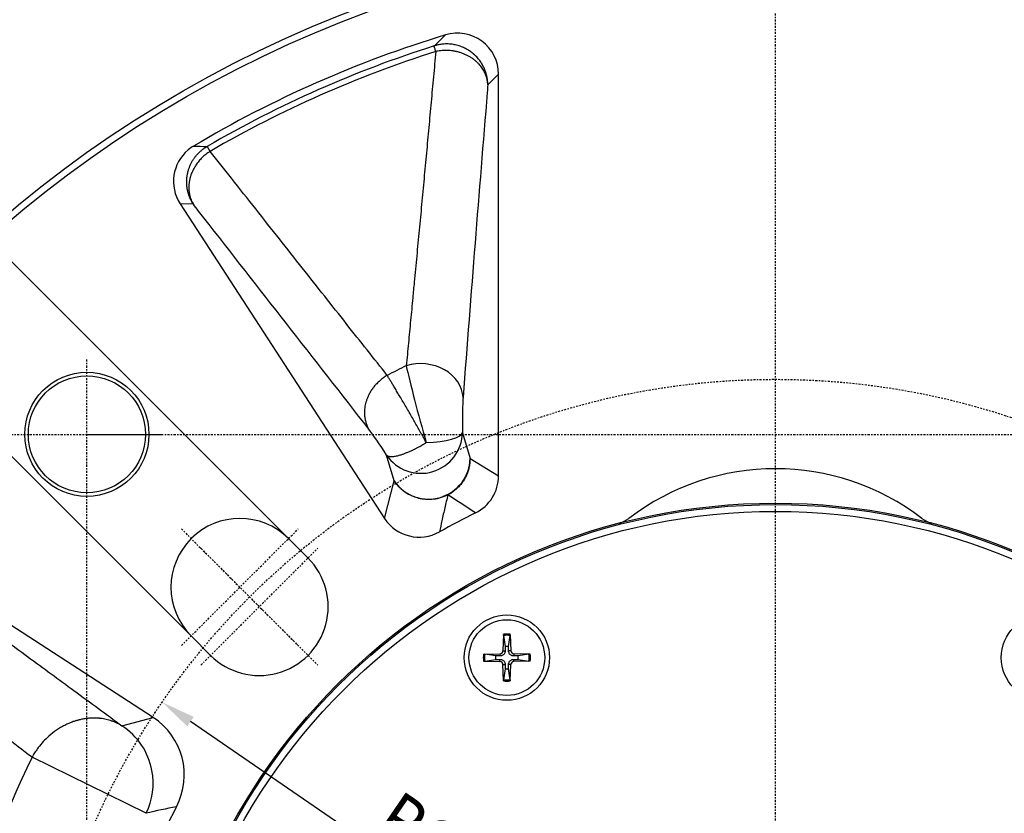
# Model space of a CAD drawing. Header units: millimetres. Extents: x 0 to 4378, y 0 to 2376.
# Tile 196 of 256: x 3945 to 4016, y 144 to 202. Entities that reach past the tile are written whole.
import ezdxf

# ---------------------------------------------------------------- set-up
doc = ezdxf.new("R2010")
doc.units = ezdxf.units.MM
doc.header["$LTSCALE"] = 0.2
doc.linetypes.add('CENTER2', pattern=[1.125, 0.75, -0.125, 0.125, -0.125])
doc.layers.add('02_Center Line', color=1, linetype='CENTER2')
doc.styles.add('Rainbow-4.0 Style', font='malgunsl.ttf')
doc.dimstyles.new('Rainbow-4.0 Style', dxfattribs={"dimtxt": 3.5, "dimasz": 2.5, "dimexe": 1, "dimexo": 1, "dimgap": 1, "dimtad": 1, "dimdsep": 46, "dimtxsty": 'Rainbow-4.0 Style', "dimcen": 0, "dimclrd": 251, "dimclre": 251, "dimclrt": 7, "dimazin": 3, "dimtp": 0.1, "dimtm": 0.1, "dimtfac": 0.61, "dimtmove": 0, "dimatfit": 3, "dimfxl": 1, "dimlwd": -1, "dimlwe": -1, "dimarcsym": 1})
doc.dimstyles.new('Rainbow-4.0 Style$3', dxfattribs={"dimtxt": 3.5, "dimasz": 2.5, "dimexe": 1, "dimexo": 1, "dimgap": 1, "dimtad": 1, "dimtoh": 1, "dimdsep": 46, "dimtxsty": 'Rainbow-4.0 Style', "dimcen": 0, "dimclrd": 251, "dimclre": 251, "dimclrt": 7, "dimazin": 3, "dimtp": 0.1, "dimtm": 0.1, "dimtfac": 0.61, "dimtmove": 0, "dimatfit": 3, "dimfxl": 1, "dimlwd": -1, "dimlwe": -1, "dimarcsym": 1})

# ---------------------------------------------------------------- blocks, each defined once
blk = doc.blocks.new('*D119')
at = {"color": 251, "linetype": 'ByBlock', "transparency": 16777216}
for p, q in [((3964.312, 164.339), (3933.209, 195.442)), ((3932.148, 192.967), (3928.612, 189.432)), ((3957.241, 157.268), (3926.138, 188.371)), ((3926.845, 187.664), (3898.585, 159.404))]:
    blk.add_line(p, q, dxfattribs=at)
at = {"color": 251, "transparency": 16777216}
for points in [[(3931.853, 193.262), (3932.443, 192.673), (3933.916, 194.735)], [(3928.318, 189.726), (3928.907, 189.137), (3926.845, 187.664)]]:
    blk.add_solid(points, dxfattribs=at)
at = {"layer": 'Defpoints', "color": 0, "transparency": 16777216}
for p in [(3926.845, 187.664), (3965.019, 163.631), (3957.948, 156.56)]:
    blk.add_point(p, dxfattribs=at)
at = {"color": 7, "transparency": 16777216, "insert": (3908.991, 175.49), "char_height": 3.5, "attachment_point": 5, "rotation": 45.00007, "style": 'Rainbow-4.0 Style'}
blk.add_mtext('10 FG8 {}{\\H0.71x;\\C3;\\S+0.03^ +0.008;}{{}} DP8', dxfattribs=at)
blk = doc.blocks.new('A$C90b1690e')
for p, q in [((45.698, -22.465), (53.984, -26.538)), ((47.45, -28.822), (45.187, -29.428)), ((45.187, -29.428), (64.915, -42.24)), ((50.65, -31.173), (50.65, -31.172)), ((19.249, -32.081), (19.216, -33.272)), ((19.252, -32.172), (19.37, -32.965)), ((19.63, -32.965), (19.748, -32.172)), ((19.751, -32.081), (19.784, -33.272)), ((17.806, -33.524), (18.997, -33.491)), ((18.69, -33.645), (17.897, -33.527)), ((18.997, -33.491), (19.002, -33.651)), ((19.216, -33.272), (19.376, -33.277)), ((19.784, -33.272), (19.624, -33.277)), ((20.003, -33.491), (19.998, -33.651)), ((21.194, -33.524), (20.003, -33.491)), ((21.103, -33.527), (20.31, -33.645)), ((17.806, -34.026), (18.997, -34.059)), ((17.897, -34.023), (18.69, -33.905)), ((18.997, -34.059), (19.002, -33.899)), ((19.216, -34.278), (19.376, -34.273)), ((19.249, -35.469), (19.216, -34.278)), ((19.784, -34.278), (19.624, -34.273)), ((19.751, -35.469), (19.784, -34.278)), ((20.003, -34.059), (19.998, -33.899)), ((21.194, -34.026), (20.003, -34.059)), ((20.31, -33.905), (21.103, -34.023)), ((41.012, -33.941), (42.426, -35.355)), ((19.37, -34.585), (19.252, -35.378)), ((19.748, -35.378), (19.63, -34.585)), ((35.355, -42.426), (33.941, -41.012)), ((28.38, -43.893), (27.687, -46.625)), ((43.228, -66.758), (28.38, -43.893)), ((20.105, -46.981), (20.105, -76.172)), ((22.174, -48.252), (20.105, -46.981)), ((27.682, -46.617), (28.236, -48.488)), ((22.728, -50.12), (22.174, -48.249)), ((27.306, -52.816), (27.306, -52.816)), ((42.272, -66.718), (43.228, -66.758)), ((41.043, -70.561), (41.254, -70.925)), ((20.105, -76.172), (20.885, -75.386))]:
    blk.add_line(p, q)
for centre, radius in [((0, 0), 86.413), ((0, 0), 85.93), ((0, 0), 45), ((0, 0), 44.9), ((0, 0), 44.4), ((-19.5, -33.775), 3.1), ((19.5, -33.775), 3.1), ((19.5, -33.775), 2.75), ((50, -50), 4.507), ((50, -50), 4.25)]:
    blk.add_circle(centre, radius)
for centre, radius, start, end in [((0, 0), 60.154, 333.82129, 26.17871), ((0, 0), 49.18, 332.18922, 27.81079), ((47.897, -25.262), 4.97, 152.22055, 236.96715), ((0, 0), 57.8, 328.52577, 328.52595), ((0, 0), 59.221, 328.40968, 328.40986), ((19.5, -33.775), 1.713, 81.58153, 98.41847), ((19.5, -33.775), 1.622, 81.19212, 98.80788), ((37.477, -37.477), 5, 45, 225), ((19.5, -33.775), 1.713, 171.58153, 188.41847), ((19.5, -33.775), 1.622, 171.19212, 188.80788), ((18.991, -33.266), 0.225, 271.61203, 358.38797), ((19.5, -33.775), 0.82, 80.88542, 99.11458), ((20.009, -33.266), 0.225, 181.61203, 268.38797), ((19.5, -33.775), 1.622, 351.19212, 8.80788), ((19.5, -33.775), 1.713, 351.58153, 8.41847), ((19.5, -33.775), 0.82, 170.88542, 189.11458), ((18.991, -34.284), 0.225, 1.61203, 88.38797), ((20.009, -34.284), 0.225, 91.61203, 178.38797), ((19.5, -33.775), 0.82, 350.88542, 9.11458), ((19.5, -33.775), 0.82, 260.88542, 279.11458), ((19.5, -33.775), 1.713, 261.58153, 278.41847), ((19.5, -33.775), 1.622, 261.19212, 278.80788), ((38.891, -38.891), 5, 225, 45), ((-11.859, -45.479), 2, 52.54238, 75.3847), ((11.859, -45.479), 2, 104.6153, 127.45762), ((0, 0), 49.355, 296.18484, 299.60439), ((0, 0), 49.5, 299.46016, 299.46641), ((0, -30), 17.5, 232.54238, 307.45762), ((0, 0), 49.5, 296.28263, 296.28353), ((0, 0), 57.8, 297.25293, 297.25294), ((0, 0), 59.221, 300.47161, 300.47707), ((0, 0), 59.221, 297.32593, 297.32595), ((0, 0), 61.167, 295.99058, 297.44049), ((40.726, -68.38), 2.982, 310.04461, 32.93307), ((0, 0), 81.63, 287.58403, 300.18497), ((40.724, -68.374), 2.987, 300.77616, 309.99865), ((0, 0), 82.57, 286.86148, 300.77818), ((0, 0), 82.05, 287.58405, 300.18497), ((23.087, -76.166), 2.982, 180.09842, 286.83016)]:
    blk.add_arc(centre, radius, start, end)
for centre, major_axis, ratio, start_param, end_param in [((50.155, -24.656), (1.287, -4.801), 0.998898, 3.994175, 4.636732), ((50.155, -24.656), (1.287, -4.801), 0.998898, 4.636732, 5.444836), ((25.863, -45.537), (-0.739, -2.917), 0.997463, 2.396084, 3.904686), ((23.109, -46.986), (-2.561, 1.573), 0.998114, 5.720823, 6.833284), ((25.169, -48.249), (-2.876, -0.852), 0.983398, 3.43538, 5.990615), ((25.723, -50.12), (2.876, 0.852), 0.983398, 0.292549, 2.849022), ((28.617, -48.887), (-1.102, 1.698), 0.052336, 1.29991, 2.596299), ((25.723, -50.12), (-3, -0.039), 0.243594, 4.832803, 6.229198), ((25.676, -52.666), (-2.991, 0.227), 0.82207, 0.092046, 2.019093)]:
    blk.add_ellipse(centre, major_axis=major_axis, ratio=ratio, start_param=start_param, end_param=end_param)
for points in [[(43.5, -22.945), (44.231, -22.803), (44.963, -22.643), (45.698, -22.465)], [(21.779, -44.29), (22.434, -44.722), (23.102, -45.156), (23.786, -45.597)], [(30.179, -51.23), (30.181, -51.229), (30.182, -51.228), (30.184, -51.227)], [(41.273, -70.916), (41.271, -70.916), (41.265, -70.919), (41.254, -70.925)], [(42.252, -70.94), (41.925, -70.934), (41.599, -70.926), (41.273, -70.916)], [(24.762, -78.226), (24.494, -78.492), (24.223, -78.757), (23.95, -79.02)], [(24.788, -78.217), (24.775, -78.221), (24.764, -78.225), (24.762, -78.226)]]:
    blk.add_open_spline(points, degree=3)
for points, knots in [([(47.45, -28.822), (47.52, -28.864), (47.59, -28.904), (47.66, -28.941), (47.731, -28.978), (47.801, -29.012), (47.871, -29.044), (47.942, -29.076), (48.013, -29.105), (48.082, -29.132), (48.153, -29.159), (48.223, -29.183), (48.292, -29.205), (48.363, -29.227), (48.432, -29.247), (48.5, -29.265), (48.57, -29.282), (48.637, -29.298), (48.703, -29.311), (48.771, -29.324), (48.837, -29.335), (48.901, -29.345), (48.919, -29.347), (48.937, -29.35), (48.955, -29.352), (48.97, -29.354), (48.984, -29.356), (48.996, -29.357), (49.003, -29.358), (49.01, -29.359), (49.017, -29.36), (49.022, -29.36), (49.028, -29.361), (49.034, -29.362), (49.046, -29.363), (49.059, -29.364), (49.074, -29.366), (49.087, -29.367), (49.101, -29.368), (49.118, -29.37), (49.122, -29.37), (49.126, -29.371), (49.131, -29.371), (49.229, -29.379), (49.326, -29.384), (49.422, -29.385), (49.521, -29.386), (49.62, -29.384), (49.717, -29.379), (49.815, -29.373), (49.912, -29.364), (50.008, -29.353), (50.106, -29.341), (50.202, -29.326), (50.297, -29.308), (50.385, -29.292), (50.472, -29.273), (50.557, -29.252), (50.585, -29.245), (50.611, -29.238), (50.637, -29.231), (50.665, -29.224), (50.693, -29.216), (50.72, -29.208), (50.746, -29.201), (50.771, -29.193), (50.798, -29.185), (50.824, -29.178), (50.85, -29.169), (50.877, -29.161), (50.904, -29.152), (50.931, -29.143), (50.959, -29.133), (50.968, -29.13), (50.976, -29.127), (50.985, -29.124), (51.092, -29.087), (51.197, -29.046), (51.3, -29.002), (51.406, -28.956), (51.509, -28.908), (51.61, -28.856), (51.714, -28.803), (51.815, -28.747), (51.914, -28.688), (52.015, -28.628), (52.114, -28.565), (52.21, -28.499), (52.403, -28.368), (52.586, -28.225), (52.758, -28.072), (53.043, -27.819), (53.3, -27.539), (53.529, -27.237), (53.603, -27.139), (53.674, -27.039), (53.743, -26.936), (53.81, -26.835), (53.874, -26.731), (53.935, -26.625), (53.951, -26.596), (53.967, -26.567), (53.984, -26.538)], [0, 0, 0, 0, 0.0279219, 0.0279219, 0.0279219, 0.0564103, 0.0564103, 0.0564103, 0.0854965, 0.0854965, 0.0854965, 0.1152135, 0.1152135, 0.1152135, 0.145937, 0.145937, 0.145937, 0.177269, 0.177269, 0.177269, 0.2095148, 0.2095148, 0.2095148, 0.21875, 0.21875, 0.21875, 0.2265625, 0.2265625, 0.2265625, 0.2307265, 0.2307265, 0.2307265, 0.2343165, 0.2343165, 0.2343165, 0.2416894, 0.2416894, 0.2416894, 0.2482666, 0.2482666, 0.2482666, 0.25, 0.25, 0.25, 0.2865688, 0.2865688, 0.2865688, 0.3243016, 0.3243016, 0.3243016, 0.3623605, 0.3623605, 0.3623605, 0.4013546, 0.4013546, 0.4013546, 0.4375, 0.4375, 0.4375, 0.4493204, 0.4493204, 0.4493204, 0.4619903, 0.4619903, 0.4619903, 0.4739426, 0.4739426, 0.4739426, 0.4856145, 0.4856145, 0.4856145, 0.4967215, 0.4967215, 0.4967215, 0.5, 0.5, 0.5, 0.5404071, 0.5404071, 0.5404071, 0.5816855, 0.5816855, 0.5816855, 0.623876, 0.623876, 0.623876, 0.6670063, 0.6670063, 0.6670063, 0.7532128, 0.7532128, 0.7532128, 0.8959008, 0.8959008, 0.8959008, 0.9421389, 0.9421389, 0.9421389, 0.9876515, 0.9876515, 0.9876515, 0.9999998, 0.9999998, 0.9999998, 0.9999998]), ([(53.984, -26.538), (55.296, -27.529), (56.668, -28.563), (58.819, -30.18), (59.551, -30.73), (60.671, -31.572), (61.238, -31.996), (61.908, -32.499), (62.197, -32.716), (62.391, -32.861), (62.502, -32.945), (65.232, -34.991), (68.096, -37.131), (71.176, -39.429)], [0, 0, 0, 0, 0.25, 0.25, 0.375, 0.375, 0.4375, 0.46875, 0.484375, 0.484375, 0.5, 0.5, 0.9999986, 0.9999986, 0.9999986, 0.9999986]), ([(64.739, -41.527), (63.533, -40.64), (62.356, -39.776), (61.209, -38.933), (60.025, -38.062), (58.872, -37.215), (57.751, -36.391), (56.566, -35.52), (55.416, -34.675), (54.302, -33.856), (53.144, -33.005), (52.024, -32.183), (50.943, -31.388), (49.73, -30.497), (48.566, -29.642), (47.45, -28.822)], [0, 0, 0, 0, 0.1807603, 0.1807603, 0.1807603, 0.3674743, 0.3674743, 0.3674743, 0.5648439, 0.5648439, 0.5648439, 0.7699887, 0.7699887, 0.7699887, 1, 1, 1, 1]), ([(19.252, -32.172), (19.251, -32.167), (19.25, -32.16), (19.249, -32.144), (19.249, -32.132), (19.249, -32.109), (19.249, -32.094), (19.249, -32.081)], [0.03461835, 0.03461835, 0.03461835, 0.03461835, 0.03765262, 0.03765262, 0.04141077, 0.04141077, 0.04522071, 0.04522071, 0.04522071, 0.04522071]), ([(19.751, -32.081), (19.751, -32.094), (19.751, -32.109), (19.751, -32.132), (19.751, -32.144), (19.75, -32.16), (19.749, -32.167), (19.748, -32.172)], [0.01516537, 0.01516537, 0.01516537, 0.01516537, 0.01897531, 0.01897531, 0.02273345, 0.02273345, 0.02576772, 0.02576772, 0.02576772, 0.02576772]), ([(17.806, -33.524), (17.819, -33.524), (17.834, -33.524), (17.857, -33.524), (17.869, -33.524), (17.885, -33.525), (17.892, -33.526), (17.897, -33.527)], [0.01516537, 0.01516537, 0.01516537, 0.01516537, 0.01897531, 0.01897531, 0.02273345, 0.02273345, 0.02576772, 0.02576772, 0.02576772, 0.02576772]), ([(19.376, -33.277), (19.376, -33.317), (19.37, -33.357), (19.351, -33.419), (19.34, -33.447), (19.309, -33.499), (19.29, -33.524), (19.249, -33.565), (19.224, -33.584), (19.172, -33.615), (19.144, -33.626), (19.082, -33.645), (19.042, -33.651), (19.002, -33.651)], [0.17143637, 0.17143637, 0.17143637, 0.17143637, 0.18383716, 0.18383716, 0.19255902, 0.19255902, 0.20128088, 0.20128088, 0.21000275, 0.21000275, 0.21872461, 0.21872461, 0.2311254, 0.2311254, 0.2311254, 0.2311254]), ([(19.998, -33.651), (19.958, -33.651), (19.918, -33.645), (19.856, -33.626), (19.828, -33.615), (19.776, -33.584), (19.751, -33.565), (19.71, -33.524), (19.691, -33.499), (19.66, -33.447), (19.649, -33.419), (19.63, -33.357), (19.624, -33.317), (19.624, -33.277)], [0.17143637, 0.17143637, 0.17143637, 0.17143637, 0.18383716, 0.18383716, 0.19255902, 0.19255902, 0.20128088, 0.20128088, 0.21000275, 0.21000275, 0.21872461, 0.21872461, 0.2311254, 0.2311254, 0.2311254, 0.2311254]), ([(21.103, -33.527), (21.108, -33.526), (21.115, -33.525), (21.131, -33.524), (21.143, -33.524), (21.166, -33.524), (21.181, -33.524), (21.194, -33.524)], [0.03461835, 0.03461835, 0.03461835, 0.03461835, 0.03765262, 0.03765262, 0.04141077, 0.04141077, 0.04522071, 0.04522071, 0.04522071, 0.04522071]), ([(17.897, -34.023), (17.892, -34.024), (17.885, -34.025), (17.869, -34.026), (17.857, -34.026), (17.834, -34.026), (17.819, -34.026), (17.806, -34.026)], [0.03461835, 0.03461835, 0.03461835, 0.03461835, 0.03765262, 0.03765262, 0.04141077, 0.04141077, 0.04522071, 0.04522071, 0.04522071, 0.04522071]), ([(19.002, -33.899), (19.042, -33.899), (19.082, -33.905), (19.144, -33.924), (19.172, -33.935), (19.224, -33.966), (19.249, -33.985), (19.29, -34.026), (19.309, -34.051), (19.34, -34.103), (19.351, -34.131), (19.37, -34.193), (19.376, -34.233), (19.376, -34.273)], [0.17143637, 0.17143637, 0.17143637, 0.17143637, 0.18383716, 0.18383716, 0.19255902, 0.19255902, 0.20128088, 0.20128088, 0.21000275, 0.21000275, 0.21872461, 0.21872461, 0.2311254, 0.2311254, 0.2311254, 0.2311254]), ([(19.624, -34.273), (19.624, -34.233), (19.63, -34.193), (19.649, -34.131), (19.66, -34.103), (19.691, -34.051), (19.71, -34.026), (19.751, -33.985), (19.776, -33.966), (19.828, -33.935), (19.856, -33.924), (19.918, -33.905), (19.958, -33.899), (19.998, -33.899)], [0.17143637, 0.17143637, 0.17143637, 0.17143637, 0.18383716, 0.18383716, 0.19255902, 0.19255902, 0.20128088, 0.20128088, 0.21000275, 0.21000275, 0.21872461, 0.21872461, 0.2311254, 0.2311254, 0.2311254, 0.2311254]), ([(21.194, -34.026), (21.181, -34.026), (21.166, -34.026), (21.143, -34.026), (21.131, -34.026), (21.115, -34.025), (21.108, -34.024), (21.103, -34.023)], [0.01516537, 0.01516537, 0.01516537, 0.01516537, 0.01897531, 0.01897531, 0.02273345, 0.02273345, 0.02576772, 0.02576772, 0.02576772, 0.02576772]), ([(19.249, -35.469), (19.249, -35.456), (19.249, -35.441), (19.249, -35.418), (19.249, -35.406), (19.25, -35.39), (19.251, -35.383), (19.252, -35.378)], [0.01516537, 0.01516537, 0.01516537, 0.01516537, 0.01897531, 0.01897531, 0.02273345, 0.02273345, 0.02576772, 0.02576772, 0.02576772, 0.02576772]), ([(19.748, -35.378), (19.749, -35.383), (19.75, -35.39), (19.751, -35.406), (19.751, -35.418), (19.751, -35.441), (19.751, -35.456), (19.751, -35.469)], [0.03461835, 0.03461835, 0.03461835, 0.03461835, 0.03765262, 0.03765262, 0.04141077, 0.04141077, 0.04522071, 0.04522071, 0.04522071, 0.04522071]), ([(23.786, -45.597), (23.862, -45.283), (23.937, -44.973), (24.009, -44.664), (24.082, -44.35), (24.151, -44.038), (24.217, -43.725), (24.274, -43.454), (24.329, -43.183), (24.382, -42.912)], [0.0000002, 0.0000002, 0.0000002, 0.0000002, 0.3460891, 0.3460891, 0.3460891, 0.696104, 0.696104, 0.696104, 0.9999886, 0.9999886, 0.9999886, 0.9999886]), ([(22.51, -46.875), (22.523, -46.85), (22.537, -46.825), (22.551, -46.8), (22.6, -46.711), (22.653, -46.626), (22.711, -46.543), (22.768, -46.46), (22.83, -46.38), (22.896, -46.303), (22.961, -46.227), (23.031, -46.153), (23.104, -46.084), (23.177, -46.014), (23.253, -45.948), (23.333, -45.886), (23.412, -45.824), (23.495, -45.766), (23.58, -45.713), (23.647, -45.671), (23.715, -45.632), (23.786, -45.597)], [0.4376089, 0.4376089, 0.4376089, 0.4376089, 0.4638797, 0.4638797, 0.4638797, 0.5566769, 0.5566769, 0.5566769, 0.6494594, 0.6494594, 0.6494594, 0.7422237, 0.7422237, 0.7422237, 0.8349554, 0.8349554, 0.8349554, 0.9276466, 0.9276466, 0.9276466, 1, 1, 1, 1]), ([(23.786, -45.597), (23.877, -45.555), (23.968, -45.513), (24.061, -45.476), (24.154, -45.439), (24.249, -45.407), (24.345, -45.379), (24.441, -45.352), (24.539, -45.329), (24.638, -45.311), (24.737, -45.293), (24.837, -45.28), (24.937, -45.273), (25.037, -45.265), (25.138, -45.262), (25.238, -45.264), (25.339, -45.267), (25.439, -45.274), (25.539, -45.286), (25.547, -45.287), (25.555, -45.288), (25.563, -45.289)], [0.0000004, 0.0000004, 0.0000004, 0.0000004, 0.0680957, 0.0680957, 0.0680957, 0.1362627, 0.1362627, 0.1362627, 0.2045024, 0.2045024, 0.2045024, 0.2728152, 0.2728152, 0.2728152, 0.341243, 0.341243, 0.341243, 0.4097245, 0.4097245, 0.4097245, 0.4150238, 0.4150238, 0.4150238, 0.4150238]), ([(25.563, -45.289), (25.655, -45.301), (25.746, -45.318), (25.837, -45.338), (25.868, -45.345), (25.899, -45.353), (25.93, -45.361), (26.028, -45.387), (26.124, -45.417), (26.219, -45.452), (26.314, -45.488), (26.407, -45.527), (26.497, -45.572), (26.588, -45.616), (26.676, -45.666), (26.762, -45.719), (26.847, -45.772), (26.93, -45.83), (27.01, -45.891), (27.089, -45.953), (27.166, -46.019), (27.239, -46.088), (27.312, -46.157), (27.381, -46.23), (27.447, -46.306), (27.512, -46.382), (27.574, -46.461), (27.632, -46.544), (27.649, -46.568), (27.666, -46.593), (27.682, -46.618)], [0.4150238, 0.4150238, 0.4150238, 0.4150238, 0.478287, 0.478287, 0.478287, 0.5, 0.5, 0.5, 0.5686982, 0.5686982, 0.5686982, 0.6373509, 0.6373509, 0.6373509, 0.7059524, 0.7059524, 0.7059524, 0.7744988, 0.7744988, 0.7744988, 0.8429697, 0.8429697, 0.8429697, 0.9113855, 0.9113855, 0.9113855, 0.979733, 0.979733, 0.979733, 1, 1, 1, 1]), ([(22.174, -48.249), (22.174, -48.148), (22.179, -48.047), (22.19, -47.947), (22.2, -47.847), (22.215, -47.747), (22.236, -47.648), (22.256, -47.549), (22.282, -47.452), (22.312, -47.355), (22.342, -47.259), (22.378, -47.164), (22.417, -47.072), (22.446, -47.005), (22.477, -46.94), (22.51, -46.875)], [0, 0, 0, 0, 0.0927309, 0.0927309, 0.0927309, 0.1854882, 0.1854882, 0.1854882, 0.2782648, 0.2782648, 0.2782648, 0.3710736, 0.3710736, 0.3710736, 0.4376089, 0.4376089, 0.4376089, 0.4376089]), ([(28.236, -48.488), (28.217, -48.468), (28.194, -48.451), (28.166, -48.437), (28.142, -48.425), (28.114, -48.415), (28.083, -48.407), (28.054, -48.4), (28.023, -48.395), (27.988, -48.392), (27.956, -48.389), (27.921, -48.387), (27.883, -48.388), (27.847, -48.388), (27.809, -48.39), (27.768, -48.394), (27.73, -48.397), (27.689, -48.402), (27.646, -48.408), (27.604, -48.415), (27.56, -48.422), (27.515, -48.432), (27.47, -48.441), (27.424, -48.451), (27.377, -48.463), (27.333, -48.474), (27.288, -48.487), (27.242, -48.501), (27.223, -48.506), (27.203, -48.512), (27.184, -48.519), (27.151, -48.529), (27.119, -48.54), (27.086, -48.552), (27.054, -48.563), (27.021, -48.575), (26.988, -48.588), (26.956, -48.601), (26.922, -48.614), (26.889, -48.627), (26.855, -48.641), (26.821, -48.654), (26.787, -48.669), (26.752, -48.683), (26.717, -48.697), (26.682, -48.712), (26.646, -48.727), (26.609, -48.743), (26.573, -48.758), (26.535, -48.774), (26.497, -48.791), (26.458, -48.808), (26.419, -48.825), (26.379, -48.843), (26.339, -48.861), (26.298, -48.88), (26.256, -48.899), (26.214, -48.92), (26.195, -48.929), (26.175, -48.939), (26.155, -48.949), (26.127, -48.963), (26.098, -48.978), (26.069, -48.992), (26.041, -49.007), (26.013, -49.021), (25.985, -49.036), (25.958, -49.051), (25.93, -49.065), (25.903, -49.08), (25.851, -49.108), (25.799, -49.137), (25.748, -49.166), (25.723, -49.18), (25.698, -49.194), (25.673, -49.208), (25.649, -49.222), (25.625, -49.236), (25.601, -49.25), (25.579, -49.263), (25.556, -49.276), (25.533, -49.29), (25.511, -49.303), (25.489, -49.316), (25.467, -49.33), (25.446, -49.342), (25.425, -49.355), (25.403, -49.368), (25.387, -49.378), (25.37, -49.389), (25.354, -49.399)], [0, 0, 0, 0, 0.068117, 0.068117, 0.068117, 0.128941, 0.128941, 0.128941, 0.185342, 0.185342, 0.185342, 0.238901, 0.238901, 0.238901, 0.290505, 0.290505, 0.290505, 0.340148, 0.340148, 0.340148, 0.389035, 0.389035, 0.389035, 0.437067, 0.437067, 0.437067, 0.481293, 0.481293, 0.481293, 0.5, 0.5, 0.5, 0.530439, 0.530439, 0.530439, 0.560445, 0.560445, 0.560445, 0.590133, 0.590133, 0.590133, 0.619801, 0.619801, 0.619801, 0.649598, 0.649598, 0.649598, 0.679687, 0.679687, 0.679687, 0.710617, 0.710617, 0.710617, 0.742237, 0.742237, 0.742237, 0.775215, 0.775215, 0.775215, 0.790739, 0.790739, 0.790739, 0.813201, 0.813201, 0.813201, 0.834707, 0.834707, 0.834707, 0.855369, 0.855369, 0.855369, 0.895323, 0.895323, 0.895323, 0.914725, 0.914725, 0.914725, 0.933705, 0.933705, 0.933705, 0.951969, 0.951969, 0.951969, 0.969769, 0.969769, 0.969769, 0.986824, 0.986824, 0.986824, 1, 1, 1, 1]), ([(25.354, -49.399), (25.415, -49.511), (25.476, -49.624), (25.539, -49.738), (25.604, -49.856), (25.67, -49.975), (25.736, -50.094), (25.804, -50.216), (25.872, -50.338), (25.941, -50.46), (26.012, -50.587), (26.084, -50.713), (26.156, -50.839), (26.187, -50.894), (26.218, -50.949), (26.25, -51.004), (26.325, -51.136), (26.401, -51.268), (26.476, -51.398), (26.554, -51.533), (26.631, -51.666), (26.707, -51.798), (26.784, -51.929), (26.86, -52.059), (26.934, -52.186), (27.009, -52.313), (27.083, -52.438), (27.155, -52.56), (27.225, -52.679), (27.293, -52.794), (27.36, -52.906), (27.425, -53.016), (27.488, -53.122), (27.549, -53.225), (27.608, -53.323), (27.665, -53.418), (27.72, -53.509), (27.766, -53.586), (27.81, -53.66), (27.853, -53.731), (27.902, -53.812), (27.948, -53.889), (27.993, -53.963), (28.036, -54.034), (28.076, -54.101), (28.115, -54.165), (28.14, -54.207), (28.164, -54.247), (28.187, -54.285)], [0.0000001, 0.0000001, 0.0000001, 0.0000001, 0.0609533, 0.0609533, 0.0609533, 0.1239436, 0.1239436, 0.1239436, 0.1883034, 0.1883034, 0.1883034, 0.2550469, 0.2550469, 0.2550469, 0.2841469, 0.2841469, 0.2841469, 0.3545127, 0.3545127, 0.3545127, 0.4272563, 0.4272563, 0.4272563, 0.5, 0.5, 0.5, 0.5730745, 0.5730745, 0.5730745, 0.6441397, 0.6441397, 0.6441397, 0.7134231, 0.7134231, 0.7134231, 0.779755, 0.779755, 0.779755, 0.8355856, 0.8355856, 0.8355856, 0.8987156, 0.8987156, 0.8987156, 0.9599949, 0.9599949, 0.9599949, 1, 1, 1, 1]), ([(26.805, -54.981), (26.675, -54.385), (26.461, -53.498), (25.944, -51.5), (25.646, -50.414), (25.354, -49.399)], [0.0000002, 0.0000002, 0.0000002, 0.0000002, 0.5, 0.5, 1, 1, 1, 1]), ([(22.68, -52.666), (22.701, -52.393), (22.716, -51.988), (22.733, -51.077), (22.734, -50.583), (22.728, -50.12)], [0, 0, 0, 0, 0.5, 0.5, 1, 1, 1, 1]), ([(28.187, -54.285), (28.284, -54.228), (28.378, -54.167), (28.469, -54.102), (28.558, -54.037), (28.644, -53.969), (28.726, -53.897), (28.805, -53.829), (28.881, -53.756), (28.953, -53.681), (29.022, -53.609), (29.087, -53.534), (29.149, -53.457), (29.209, -53.383), (29.266, -53.306), (29.319, -53.227), (29.369, -53.152), (29.416, -53.075), (29.46, -52.997), (29.502, -52.921), (29.542, -52.844), (29.578, -52.765), (29.613, -52.688), (29.644, -52.611), (29.672, -52.533), (29.679, -52.513), (29.686, -52.494), (29.693, -52.475), (29.695, -52.469), (29.697, -52.463), (29.698, -52.458), (29.7, -52.453), (29.701, -52.449), (29.703, -52.444), (29.724, -52.379), (29.743, -52.312), (29.76, -52.245), (29.778, -52.176), (29.792, -52.105), (29.804, -52.035), (29.816, -51.965), (29.826, -51.894), (29.832, -51.824), (29.84, -51.74), (29.843, -51.655), (29.843, -51.572), (29.843, -51.486), (29.838, -51.4), (29.829, -51.316), (29.819, -51.227), (29.805, -51.14), (29.786, -51.054), (29.767, -50.966), (29.743, -50.88), (29.714, -50.796), (29.684, -50.709), (29.649, -50.625), (29.609, -50.543), (29.579, -50.483), (29.548, -50.425), (29.513, -50.368)], [0, 0, 0, 0, 0.0690978, 0.0690978, 0.0690978, 0.1365224, 0.1365224, 0.1365224, 0.2009087, 0.2009087, 0.2009087, 0.2623577, 0.2623577, 0.2623577, 0.3217683, 0.3217683, 0.3217683, 0.3780835, 0.3780835, 0.3780835, 0.4331439, 0.4331439, 0.4331439, 0.4868013, 0.4868013, 0.4868013, 0.5, 0.5, 0.5, 0.5039283, 0.5039283, 0.5039283, 0.5070044, 0.5070044, 0.5070044, 0.5521426, 0.5521426, 0.5521426, 0.5994202, 0.5994202, 0.5994202, 0.6466978, 0.6466978, 0.6466978, 0.7038398, 0.7038398, 0.7038398, 0.7625271, 0.7625271, 0.7625271, 0.8240467, 0.8240467, 0.8240467, 0.8872261, 0.8872261, 0.8872261, 0.9523694, 0.9523694, 0.9523694, 0.9999815, 0.9999815, 0.9999815, 0.9999815]), ([(29.513, -50.368), (33.51, -55.49), (37.507, -60.611), (41.503, -65.733), (41.759, -66.061), (42.016, -66.39), (42.268, -66.719)], [0.0000012, 0.0000012, 0.0000012, 0.0000012, 0.9397685, 0.9397685, 0.9397685, 0.9999991, 0.9999991, 0.9999991, 0.9999991]), ([(20.885, -75.385), (20.899, -75.205), (20.914, -75.025), (21.518, -67.602), (22.104, -60.268), (22.68, -52.666)], [0.3912577, 0.3912577, 0.3912577, 0.3912577, 0.3964119, 0.3964119, 0.6035881, 0.6035881, 0.6035881, 0.6035881]), ([(28.187, -54.285), (28.659, -54.881), (29.144, -55.494), (29.646, -56.128), (30.135, -56.747), (30.64, -57.385), (31.16, -58.043), (31.669, -58.687), (32.192, -59.35), (32.73, -60.03), (33.258, -60.699), (33.8, -61.385), (34.356, -62.089), (34.898, -62.775), (35.453, -63.477), (36.021, -64.197), (36.582, -64.907), (37.156, -65.634), (37.742, -66.377), (38.318, -67.106), (38.906, -67.851), (39.506, -68.612), (40.009, -69.25), (40.522, -69.9), (41.043, -70.561)], [0.0000001, 0.0000001, 0.0000001, 0.0000001, 0.1364427, 0.1364427, 0.1364427, 0.2698057, 0.2698057, 0.2698057, 0.4004638, 0.4004638, 0.4004638, 0.5287157, 0.5287157, 0.5287157, 0.6537407, 0.6537407, 0.6537407, 0.7771585, 0.7771585, 0.7771585, 0.8982327, 0.8982327, 0.8982327, 0.9999067, 0.9999067, 0.9999067, 0.9999067]), ([(24.66, -77.815), (24.717, -77.203), (24.774, -76.591), (24.887, -75.364), (24.944, -74.75), (25.057, -73.521), (25.114, -72.905), (25.228, -71.671), (25.285, -71.054), (25.4, -69.816), (25.457, -69.196), (25.574, -67.954), (25.632, -67.332), (25.75, -66.085), (25.809, -65.46), (25.928, -64.207), (25.988, -63.579), (26.108, -62.321), (26.168, -61.69), (26.264, -60.682), (26.3, -60.305), (26.387, -59.38), (26.439, -58.831), (26.544, -57.73), (26.596, -57.178), (26.701, -56.078), (26.753, -55.53), (26.805, -54.981)], [0.0000205, 0.0000205, 0.0000205, 0.0000205, 0.0822533, 0.0822533, 0.1644886, 0.1644886, 0.2466936, 0.2466936, 0.3288791, 0.3288791, 0.4110456, 0.4110456, 0.4931938, 0.4931938, 0.5753166, 0.5753166, 0.6574237, 0.6574237, 0.7395044, 0.7395044, 0.7883207, 0.7883207, 0.8592166, 0.8592166, 0.9300802, 0.9300802, 1, 1, 1, 1]), ([(41.044, -70.563), (41.1, -70.528), (41.156, -70.491), (41.211, -70.453), (41.262, -70.417), (41.312, -70.379), (41.361, -70.341), (41.409, -70.303), (41.456, -70.265), (41.501, -70.224), (41.546, -70.185), (41.59, -70.145), (41.633, -70.103), (41.675, -70.062), (41.716, -70.019), (41.756, -69.976), (41.796, -69.933), (41.834, -69.889), (41.871, -69.844), (41.908, -69.799), (41.944, -69.753), (41.979, -69.707), (42.013, -69.66), (42.047, -69.612), (42.079, -69.564), (42.105, -69.524), (42.131, -69.484), (42.155, -69.444), (42.177, -69.408), (42.199, -69.371), (42.22, -69.334), (42.241, -69.297), (42.261, -69.259), (42.28, -69.221), (42.3, -69.182), (42.319, -69.142), (42.337, -69.102), (42.356, -69.061), (42.374, -69.019), (42.39, -68.977), (42.408, -68.933), (42.424, -68.889), (42.44, -68.844), (42.449, -68.819), (42.457, -68.793), (42.466, -68.767), (42.474, -68.74), (42.482, -68.712), (42.49, -68.685), (42.498, -68.657), (42.505, -68.629), (42.512, -68.601), (42.519, -68.574), (42.525, -68.546), (42.531, -68.518), (42.537, -68.49), (42.542, -68.462), (42.548, -68.434), (42.553, -68.406), (42.558, -68.378), (42.562, -68.35), (42.566, -68.322), (42.57, -68.294), (42.574, -68.267), (42.578, -68.239), (42.581, -68.212), (42.584, -68.184), (42.587, -68.157), (42.589, -68.129), (42.591, -68.102), (42.593, -68.075), (42.594, -68.047), (42.596, -68.02), (42.597, -67.993), (42.597, -67.966), (42.598, -67.938), (42.598, -67.911), (42.597, -67.884), (42.597, -67.856), (42.596, -67.839), (42.595, -67.822), (42.595, -67.805), (42.593, -67.779), (42.592, -67.754), (42.589, -67.729), (42.587, -67.703), (42.585, -67.677), (42.582, -67.651), (42.579, -67.625), (42.575, -67.598), (42.571, -67.572), (42.567, -67.544), (42.562, -67.517), (42.557, -67.489), (42.552, -67.46), (42.546, -67.432), (42.539, -67.403), (42.533, -67.373), (42.525, -67.343), (42.517, -67.312), (42.509, -67.281), (42.5, -67.249), (42.49, -67.218), (42.48, -67.185), (42.469, -67.153), (42.457, -67.121), (42.445, -67.086), (42.431, -67.051), (42.417, -67.016), (42.402, -66.981), (42.387, -66.946), (42.37, -66.911), (42.353, -66.875), (42.334, -66.839), (42.315, -66.804), (42.299, -66.776), (42.283, -66.748), (42.268, -66.719)], [0.0000003, 0.0000003, 0.0000003, 0.0000003, 0.0420766, 0.0420766, 0.0420766, 0.0815145, 0.0815145, 0.0815145, 0.119943, 0.119943, 0.119943, 0.1576849, 0.1576849, 0.1576849, 0.1949877, 0.1949877, 0.1949877, 0.2320182, 0.2320182, 0.2320182, 0.2690413, 0.2690413, 0.2690413, 0.3062344, 0.3062344, 0.3062344, 0.3366111, 0.3366111, 0.3366111, 0.3641186, 0.3641186, 0.3641186, 0.3919716, 0.3919716, 0.3919716, 0.4208292, 0.4208292, 0.4208292, 0.4505175, 0.4505175, 0.4505175, 0.4818628, 0.4818628, 0.4818628, 0.5, 0.5, 0.5, 0.5189294, 0.5189294, 0.5189294, 0.5376164, 0.5376164, 0.5376164, 0.556227, 0.556227, 0.556227, 0.5748852, 0.5748852, 0.5748852, 0.593806, 0.593806, 0.593806, 0.6129311, 0.6129311, 0.6129311, 0.6322722, 0.6322722, 0.6322722, 0.6518118, 0.6518118, 0.6518118, 0.6716023, 0.6716023, 0.6716023, 0.6914477, 0.6914477, 0.6914477, 0.711359, 0.711359, 0.711359, 0.7233841, 0.7233841, 0.7233841, 0.7416037, 0.7416037, 0.7416037, 0.7605711, 0.7605711, 0.7605711, 0.7803156, 0.7803156, 0.7803156, 0.8008617, 0.8008617, 0.8008617, 0.8222327, 0.8222327, 0.8222327, 0.8449559, 0.8449559, 0.8449559, 0.8685609, 0.8685609, 0.8685609, 0.893138, 0.893138, 0.893138, 0.9198503, 0.9198503, 0.9198503, 0.9473789, 0.9473789, 0.9473789, 0.9766141, 0.9766141, 0.9766141, 0.9999462, 0.9999462, 0.9999462, 0.9999462]), ([(42.268, -66.719), (42.297, -66.757), (42.321, -66.797), (42.345, -66.837), (42.368, -66.876), (42.39, -66.917), (42.411, -66.957), (42.433, -66.998), (42.453, -67.039), (42.472, -67.08), (42.483, -67.104), (42.494, -67.129), (42.505, -67.153), (42.517, -67.181), (42.528, -67.208), (42.539, -67.235), (42.55, -67.263), (42.56, -67.291), (42.57, -67.318), (42.581, -67.347), (42.591, -67.375), (42.6, -67.404), (42.609, -67.432), (42.618, -67.46), (42.627, -67.489), (42.635, -67.518), (42.644, -67.548), (42.652, -67.578), (42.659, -67.607), (42.667, -67.637), (42.674, -67.667), (42.677, -67.682), (42.68, -67.696), (42.684, -67.711), (42.687, -67.725), (42.69, -67.74), (42.693, -67.754), (42.696, -67.769), (42.698, -67.783), (42.701, -67.798), (42.704, -67.813), (42.707, -67.827), (42.709, -67.842), (42.712, -67.857), (42.714, -67.872), (42.716, -67.887), (42.719, -67.902), (42.721, -67.917), (42.723, -67.933), (42.725, -67.949), (42.727, -67.964), (42.729, -67.98), (42.731, -67.997), (42.733, -68.013), (42.734, -68.029), (42.736, -68.046), (42.738, -68.062), (42.739, -68.079), (42.74, -68.09), (42.741, -68.101), (42.742, -68.112), (42.742, -68.121), (42.743, -68.13), (42.744, -68.139), (42.744, -68.147), (42.745, -68.156), (42.745, -68.165), (42.746, -68.174), (42.746, -68.183), (42.746, -68.192), (42.747, -68.201), (42.747, -68.21), (42.748, -68.218), (42.748, -68.227), (42.748, -68.236), (42.749, -68.245), (42.749, -68.254), (42.749, -68.263), (42.749, -68.271), (42.749, -68.28), (42.75, -68.289), (42.75, -68.297), (42.75, -68.306), (42.75, -68.314), (42.75, -68.323), (42.75, -68.331), (42.75, -68.34), (42.75, -68.348), (42.75, -68.357), (42.75, -68.366), (42.75, -68.376), (42.75, -68.384), (42.75, -68.392), (42.75, -68.401), (42.75, -68.411), (42.749, -68.422), (42.749, -68.432), (42.749, -68.444), (42.748, -68.456), (42.748, -68.468), (42.747, -68.481), (42.747, -68.494), (42.746, -68.507), (42.745, -68.523), (42.744, -68.539), (42.743, -68.555), (42.742, -68.569), (42.741, -68.584), (42.74, -68.598), (42.739, -68.612), (42.737, -68.625), (42.736, -68.638), (42.735, -68.651), (42.733, -68.663), (42.732, -68.676), (42.73, -68.688), (42.729, -68.7), (42.727, -68.712), (42.726, -68.724), (42.724, -68.736), (42.723, -68.748), (42.721, -68.76), (42.719, -68.771), (42.717, -68.783), (42.716, -68.791), (42.715, -68.8), (42.713, -68.808), (42.71, -68.828), (42.707, -68.848), (42.703, -68.868), (42.7, -68.887), (42.696, -68.907), (42.692, -68.926), (42.688, -68.946), (42.684, -68.965), (42.68, -68.984), (42.677, -69), (42.673, -69.015), (42.669, -69.031), (42.661, -69.066), (42.652, -69.101), (42.643, -69.135), (42.633, -69.17), (42.623, -69.205), (42.612, -69.239), (42.601, -69.274), (42.589, -69.309), (42.577, -69.343), (42.565, -69.377), (42.552, -69.411), (42.539, -69.445), (42.526, -69.478), (42.512, -69.512), (42.497, -69.545), (42.482, -69.578), (42.467, -69.611), (42.451, -69.644), (42.435, -69.677), (42.418, -69.71), (42.401, -69.742), (42.384, -69.775), (42.366, -69.807), (42.347, -69.839), (42.328, -69.872), (42.309, -69.904), (42.289, -69.936), (42.269, -69.966), (42.25, -69.996), (42.229, -70.025), (42.188, -70.085), (42.145, -70.144), (42.1, -70.2), (42.055, -70.258), (42.007, -70.313), (41.957, -70.367), (41.906, -70.422), (41.853, -70.476), (41.797, -70.527), (41.741, -70.58), (41.682, -70.63), (41.622, -70.678), (41.559, -70.728), (41.493, -70.776), (41.426, -70.821), (41.376, -70.854), (41.326, -70.885), (41.274, -70.915)], [0.000061, 0.000061, 0.000061, 0.000061, 0.0289253, 0.0289253, 0.0289253, 0.0575892, 0.0575892, 0.0575892, 0.0860041, 0.0860041, 0.0860041, 0.1026035, 0.1026035, 0.1026035, 0.1210587, 0.1210587, 0.1210587, 0.1394396, 0.1394396, 0.1394396, 0.1583074, 0.1583074, 0.1583074, 0.1766291, 0.1766291, 0.1766291, 0.1957699, 0.1957699, 0.1957699, 0.2149108, 0.2149108, 0.2149108, 0.2241202, 0.2241202, 0.2241202, 0.2333303, 0.2333303, 0.2333303, 0.2426874, 0.2426874, 0.2426874, 0.2520095, 0.2520095, 0.2520095, 0.2614283, 0.2614283, 0.2614283, 0.2709904, 0.2709904, 0.2709904, 0.2809019, 0.2809019, 0.2809019, 0.2910393, 0.2910393, 0.2910393, 0.3012874, 0.3012874, 0.3012874, 0.3081874, 0.3081874, 0.3081874, 0.3135388, 0.3135388, 0.3135388, 0.3187157, 0.3187157, 0.3187157, 0.3238276, 0.3238276, 0.3238276, 0.3289536, 0.3289536, 0.3289536, 0.3342086, 0.3342086, 0.3342086, 0.3395687, 0.3395687, 0.3395687, 0.3450382, 0.3450382, 0.3450382, 0.3507756, 0.3507756, 0.3507756, 0.3565506, 0.3565506, 0.3565506, 0.3626724, 0.3626724, 0.3626724, 0.3679876, 0.3679876, 0.3679876, 0.374678, 0.374678, 0.374678, 0.3821209, 0.3821209, 0.3821209, 0.3905358, 0.3905358, 0.3905358, 0.4004609, 0.4004609, 0.4004609, 0.4095128, 0.4095128, 0.4095128, 0.4177462, 0.4177462, 0.4177462, 0.4255295, 0.4255295, 0.4255295, 0.4329736, 0.4329736, 0.4329736, 0.4403243, 0.4403243, 0.4403243, 0.4476432, 0.4476432, 0.4476432, 0.4529908, 0.4529908, 0.4529908, 0.4654388, 0.4654388, 0.4654388, 0.4778113, 0.4778113, 0.4778113, 0.4901101, 0.4901101, 0.4901101, 0.5, 0.5, 0.5, 0.5223205, 0.5223205, 0.5223205, 0.5447401, 0.5447401, 0.5447401, 0.5674939, 0.5674939, 0.5674939, 0.589965, 0.589965, 0.589965, 0.6124927, 0.6124927, 0.6124927, 0.6351162, 0.6351162, 0.6351162, 0.6580298, 0.6580298, 0.6580298, 0.681062, 0.681062, 0.681062, 0.7044613, 0.7044613, 0.7044613, 0.7267705, 0.7267705, 0.7267705, 0.7718315, 0.7718315, 0.7718315, 0.8174227, 0.8174227, 0.8174227, 0.8643406, 0.8643406, 0.8643406, 0.9122971, 0.9122971, 0.9122971, 0.9626766, 0.9626766, 0.9626766, 0.9997875, 0.9997875, 0.9997875, 0.9997875]), ([(20.885, -75.385), (20.885, -75.392), (20.885, -75.399), (20.886, -75.414), (20.886, -75.421), (20.887, -75.435), (20.887, -75.442), (20.888, -75.455), (20.888, -75.461), (20.889, -75.474), (20.889, -75.48), (20.89, -75.488), (20.89, -75.489), (20.891, -75.501), (20.892, -75.511), (20.894, -75.531), (20.895, -75.541), (20.897, -75.56), (20.898, -75.57), (20.9, -75.589), (20.901, -75.598), (20.904, -75.617), (20.905, -75.626), (20.907, -75.642), (20.908, -75.648), (20.912, -75.676), (20.916, -75.698), (20.924, -75.742), (20.928, -75.764), (20.938, -75.808), (20.943, -75.83), (20.954, -75.874), (20.959, -75.896), (20.971, -75.939), (20.978, -75.961), (20.991, -76.004), (20.998, -76.025), (21.013, -76.067), (21.021, -76.089), (21.038, -76.131), (21.047, -76.151), (21.065, -76.193), (21.074, -76.215), (21.094, -76.257), (21.104, -76.279), (21.14, -76.352), (21.168, -76.403), (21.227, -76.504), (21.259, -76.554), (21.326, -76.653), (21.362, -76.701), (21.438, -76.797), (21.478, -76.844), (21.564, -76.936), (21.609, -76.982), (21.704, -77.072), (21.754, -77.116), (21.86, -77.202), (21.916, -77.245), (22.01, -77.312), (22.047, -77.336), (22.15, -77.403), (22.217, -77.443), (22.354, -77.517), (22.425, -77.552), (22.568, -77.617), (22.64, -77.647), (22.788, -77.702), (22.863, -77.727), (23.014, -77.772), (23.09, -77.792), (23.244, -77.826), (23.321, -77.84), (23.474, -77.863), (23.551, -77.873), (23.705, -77.886), (23.781, -77.89), (23.932, -77.893), (24.008, -77.892), (24.156, -77.886), (24.23, -77.88), (24.375, -77.865), (24.446, -77.855), (24.565, -77.835), (24.613, -77.825), (24.66, -77.815)], [0.0000932, 0.0000932, 0.0000932, 0.0000932, 0.0053486, 0.0053486, 0.0108418, 0.0108418, 0.0159155, 0.0159155, 0.0206992, 0.0206992, 0.0252614, 0.0252614, 0.0266248, 0.0266248, 0.0339704, 0.0339704, 0.0411612, 0.0411612, 0.0481646, 0.0481646, 0.0550944, 0.0550944, 0.0619488, 0.0619488, 0.0665063, 0.0665063, 0.0819683, 0.0819683, 0.0974517, 0.0974517, 0.1127147, 0.1127147, 0.1278389, 0.1278389, 0.1428576, 0.1428576, 0.1578035, 0.1578035, 0.1729365, 0.1729365, 0.1878181, 0.1878181, 0.2030769, 0.2030769, 0.2183357, 0.2183357, 0.2545345, 0.2545345, 0.290542, 0.290542, 0.3265376, 0.3265376, 0.3627021, 0.3627021, 0.3995326, 0.3995326, 0.4369607, 0.4369607, 0.4758236, 0.4758236, 0.5, 0.5, 0.5417298, 0.5417298, 0.5835193, 0.5835193, 0.6253942, 0.6253942, 0.6673813, 0.6673813, 0.7096151, 0.7096151, 0.7520197, 0.7520197, 0.7946273, 0.7946273, 0.8374746, 0.8374746, 0.8807956, 0.8807956, 0.9244137, 0.9244137, 0.9686192, 0.9686192, 1, 1, 1, 1]), ([(20.885, -75.385), (20.885, -75.404), (20.885, -75.423), (20.886, -75.444), (20.886, -75.464), (20.887, -75.485), (20.888, -75.506), (20.889, -75.527), (20.89, -75.549), (20.891, -75.57), (20.892, -75.591), (20.894, -75.612), (20.896, -75.632), (20.898, -75.654), (20.9, -75.674), (20.902, -75.692), (20.903, -75.708), (20.905, -75.721), (20.906, -75.733), (20.909, -75.756), (20.912, -75.781), (20.916, -75.809), (20.919, -75.83), (20.923, -75.854), (20.927, -75.879), (20.93, -75.891), (20.932, -75.906), (20.935, -75.921), (20.938, -75.936), (20.941, -75.951), (20.944, -75.966), (20.947, -75.981), (20.95, -75.996), (20.953, -76.011), (20.956, -76.026), (20.96, -76.041), (20.963, -76.054), (20.965, -76.063), (20.967, -76.07), (20.968, -76.077), (20.975, -76.106), (20.983, -76.138), (20.993, -76.172), (21.002, -76.207), (21.013, -76.243), (21.026, -76.282), (21.033, -76.306), (21.041, -76.331), (21.05, -76.357), (21.065, -76.397), (21.08, -76.44), (21.098, -76.485), (21.105, -76.501), (21.111, -76.517), (21.118, -76.533), (21.123, -76.546), (21.129, -76.56), (21.136, -76.575), (21.143, -76.59), (21.149, -76.605), (21.156, -76.62), (21.163, -76.635), (21.17, -76.65), (21.177, -76.664), (21.184, -76.68), (21.191, -76.694), (21.197, -76.706), (21.202, -76.716), (21.206, -76.724), (21.21, -76.73), (21.227, -76.765), (21.247, -76.802), (21.269, -76.841), (21.291, -76.88), (21.314, -76.92), (21.34, -76.961), (21.366, -77.002), (21.393, -77.044), (21.423, -77.087), (21.453, -77.129), (21.485, -77.173), (21.52, -77.217), (21.554, -77.261), (21.591, -77.305), (21.63, -77.35), (21.669, -77.393), (21.71, -77.438), (21.754, -77.482), (21.76, -77.488), (21.766, -77.494), (21.772, -77.5), (21.816, -77.543), (21.862, -77.587), (21.911, -77.629), (21.917, -77.634), (21.923, -77.639), (21.928, -77.644), (21.939, -77.653), (21.951, -77.664), (21.964, -77.674), (21.977, -77.685), (21.989, -77.695), (22.002, -77.705), (22.016, -77.716), (22.029, -77.726), (22.041, -77.736), (22.055, -77.747), (22.068, -77.757), (22.079, -77.765), (22.091, -77.774), (22.1, -77.781), (22.107, -77.785), (22.136, -77.807), (22.168, -77.83), (22.203, -77.853), (22.237, -77.876), (22.273, -77.9), (22.312, -77.924), (22.351, -77.947), (22.392, -77.971), (22.436, -77.995), (22.48, -78.019), (22.525, -78.043), (22.574, -78.066), (22.622, -78.089), (22.672, -78.112), (22.725, -78.134), (22.776, -78.155), (22.83, -78.176), (22.887, -78.196), (22.942, -78.215), (23, -78.234), (23.06, -78.251), (23.119, -78.267), (23.18, -78.283), (23.243, -78.296), (23.289, -78.306), (23.335, -78.315), (23.383, -78.323), (23.449, -78.334), (23.514, -78.342), (23.577, -78.349), (23.645, -78.355), (23.71, -78.36), (23.773, -78.362), (23.836, -78.364), (23.897, -78.364), (23.956, -78.362), (24.016, -78.36), (24.073, -78.357), (24.129, -78.352), (24.185, -78.347), (24.239, -78.341), (24.29, -78.333), (24.343, -78.326), (24.393, -78.317), (24.441, -78.308), (24.489, -78.299), (24.535, -78.289), (24.577, -78.278), (24.621, -78.267), (24.661, -78.257), (24.699, -78.246), (24.721, -78.239), (24.742, -78.233), (24.762, -78.226)], [0.0001014, 0.0001014, 0.0001014, 0.0001014, 0.0109542, 0.0109542, 0.0109542, 0.0212106, 0.0212106, 0.0212106, 0.0315329, 0.0315329, 0.0315329, 0.0419824, 0.0419824, 0.0419824, 0.0531979, 0.0531979, 0.0531979, 0.0625, 0.0625, 0.0625, 0.0800413, 0.0800413, 0.0800413, 0.09375, 0.09375, 0.09375, 0.1005054, 0.1005054, 0.1005054, 0.1067, 0.1067, 0.1067, 0.1130021, 0.1130021, 0.1130021, 0.1199577, 0.1199577, 0.1199577, 0.125, 0.125, 0.125, 0.1491106, 0.1491106, 0.1491106, 0.172856, 0.172856, 0.172856, 0.1875, 0.1875, 0.1875, 0.210678, 0.210678, 0.210678, 0.21875, 0.21875, 0.21875, 0.2250882, 0.2250882, 0.2250882, 0.2313162, 0.2313162, 0.2313162, 0.2374628, 0.2374628, 0.2374628, 0.2443208, 0.2443208, 0.2443208, 0.25, 0.25, 0.25, 0.282212, 0.282212, 0.282212, 0.3139256, 0.3139256, 0.3139256, 0.3447336, 0.3447336, 0.3447336, 0.375, 0.375, 0.375, 0.4046446, 0.4046446, 0.4046446, 0.4334978, 0.4334978, 0.4334978, 0.4375, 0.4375, 0.4375, 0.4655291, 0.4655291, 0.4655291, 0.46875, 0.46875, 0.46875, 0.4748322, 0.4748322, 0.4748322, 0.4806214, 0.4806214, 0.4806214, 0.4865927, 0.4865927, 0.4865927, 0.4931996, 0.4931996, 0.4931996, 0.5, 0.5, 0.5, 0.53125, 0.53125, 0.53125, 0.561842, 0.561842, 0.561842, 0.5918389, 0.5918389, 0.5918389, 0.6212013, 0.6212013, 0.6212013, 0.6499106, 0.6499106, 0.6499106, 0.6776412, 0.6776412, 0.6776412, 0.7048262, 0.7048262, 0.7048262, 0.7311961, 0.7311961, 0.7311961, 0.75, 0.75, 0.75, 0.7762876, 0.7762876, 0.7762876, 0.8042516, 0.8042516, 0.8042516, 0.8321616, 0.8321616, 0.8321616, 0.860704, 0.860704, 0.860704, 0.8898813, 0.8898813, 0.8898813, 0.9200004, 0.9200004, 0.9200004, 0.9505998, 0.9505998, 0.9505998, 0.9818371, 0.9818371, 0.9818371, 0.9999161, 0.9999161, 0.9999161, 0.9999161]), ([(24.66, -77.815), (24.675, -77.861), (24.689, -77.904), (24.701, -77.943), (24.713, -77.982), (24.725, -78.018), (24.734, -78.049), (24.745, -78.081), (24.753, -78.108), (24.761, -78.132), (24.768, -78.155), (24.774, -78.174), (24.779, -78.188), (24.783, -78.202), (24.786, -78.211), (24.787, -78.216), (24.788, -78.216), (24.788, -78.216), (24.788, -78.217)], [0, 0, 0, 0, 0.188964, 0.188964, 0.188964, 0.3808848, 0.3808848, 0.3808848, 0.5777649, 0.5777649, 0.5777649, 0.7778662, 0.7778662, 0.7778662, 0.9825869, 0.9825869, 0.9825869, 1, 1, 1, 1])]:
    blk.add_open_spline(points, degree=3, knots=knots)
for points, weights in [([(19.37, -32.965), (19.373, -33.157), (19.376, -33.277)], [1, 1.25721835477, 1.49274833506]), ([(19.624, -33.277), (19.627, -33.157), (19.63, -32.965)], [1.49274833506, 1.25721835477, 1]), ([(19.002, -33.651), (18.882, -33.648), (18.69, -33.645)], [1.49274833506, 1.25721835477, 1]), ([(18.69, -33.905), (18.882, -33.902), (19.002, -33.899)], [1, 1.25721835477, 1.49274833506]), ([(19.376, -34.273), (19.373, -34.393), (19.37, -34.585)], [1.49274833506, 1.25721835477, 1]), ([(19.63, -34.585), (19.627, -34.393), (19.624, -34.273)], [1, 1.25721835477, 1.49274833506]), ([(20.31, -33.645), (20.118, -33.648), (19.998, -33.651)], [1, 1.25721835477, 1.49274833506]), ([(19.998, -33.899), (20.118, -33.902), (20.31, -33.905)], [1.49274833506, 1.25721835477, 1])]:
    blk.add_rational_spline(points, weights, degree=2)
at = {"layer": '02_Center Line'}
for p, q in [((0, 87.413), (0, -87.413)), ((41.719, -41.719), (33.234, -33.234)), ((41.719, -33.234), (33.234, -41.719)), ((43.134, -43.134), (34.648, -34.648)), ((43.134, -34.648), (34.648, -43.134)), ((50, -44.493), (50, -55.507)), ((55.507, -50), (44.493, -50))]:
    blk.add_line(p, q, dxfattribs=at)
blk.add_lwpolyline([(-50, 50), (50, 50), (50, -50), (-50, -50)], close=True, dxfattribs=at)
blk.add_circle((0, 0), 54, dxfattribs=at)
blk = doc.blocks.new('*D147')
at = {"color": 251, "linetype": 'ByBlock', "transparency": 16777216}
for p, q in [((4041.616, 163.86), (4073.646, 195.89)), ((4088.08, 121.912), (4104.288, 121.912))]:
    blk.add_line(p, q, dxfattribs=at)
blk.add_arc((3999.668, 121.912), 103.621, 1.38238, 43.61762, dxfattribs=at)
at = {"color": 251, "transparency": 16777216}
for points in [[(4074.387, 193.103), (4074.983, 193.685), (4072.938, 195.183)], [(4103.675, 124.417), (4102.841, 124.407), (4103.288, 121.912)]]:
    blk.add_solid(points, dxfattribs=at)
at = {"layer": 'Defpoints', "color": 0, "transparency": 16777216}
for p in [(4040.908, 163.153), (4034.794, 157.039), (4099.757, 148.731), (3912.255, 121.912), (4087.08, 121.912)]:
    blk.add_point(p, dxfattribs=at)
at = {"color": 7, "transparency": 16777216, "insert": (4097.969, 162.63), "char_height": 3.5, "attachment_point": 5, "rotation": 292.5, "style": 'Rainbow-4.0 Style'}
blk.add_mtext('45°', dxfattribs=at)
blk = doc.blocks.new('*D149')
at = {"color": 251, "linetype": 'ByBlock', "transparency": 16777216}
blk.add_line((4042.141, 92.787), (3957.194, 151.037), dxfattribs=at)
at = {"color": 251, "transparency": 16777216}
for points in [[(3957.43, 151.381), (3956.959, 150.694), (3955.133, 152.451)], [(4042.376, 93.131), (4041.905, 92.443), (4044.203, 91.373)]]:
    blk.add_solid(points, dxfattribs=at)
at = {"layer": 'Defpoints', "color": 0, "transparency": 16777216}
for p in [(3955.133, 152.451), (4044.203, 91.373)]:
    blk.add_point(p, dxfattribs=at)
at = {"color": 7, "transparency": 16777216, "insert": (3978.87, 139.593), "char_height": 3.5, "attachment_point": 5, "rotation": 325.56029, "style": 'Rainbow-4.0 Style'}
blk.add_mtext('PCD 108', dxfattribs=at)

msp = doc.modelspace()

# ---------------------------------------------------------------- block references
at = {"rotation": 180}
msp.add_blockref('A$C90b1690e', (3999.668, 121.912), dxfattribs=at)

# ---------------------------------------------------------------- dimensions: what is measured, and where the dimension line sits
dim = msp.add_aligned_dim(p1=(3965.019, 163.631), p2=(3957.948, 156.56), distance=-43.987, text='<> FG8 {}{\\H0.71x;\\C3;\\S+0.03^ +0.008;}{{}} DP8', dimstyle='Rainbow-4.0 Style', override={"dimtp": 0.03, "dimtm": -0.008, "dimtdec": 3, "dimtzin": 8})
dim.commit()
dim.dimension.update_dxf_attribs({"geometry": '*D119', "text_midpoint": (3908.991, 175.49)})
dim = msp.add_angular_dim_2l(base=(4099.757, 148.731), line1=((3912.255, 121.912), (4087.08, 121.912)), line2=((4040.908, 163.153), (4034.794, 157.039)), dimstyle='Rainbow-4.0 Style')
dim.commit()
dim.dimension.update_dxf_attribs({"geometry": '*D147', "text_midpoint": (4097.969, 162.63)})
dim = msp.add_diameter_dim_2p(p1=(4044.203, 91.373), p2=(3955.133, 152.451), dimstyle='Rainbow-4.0 Style$3', override={"dimpost": 'PCD <>', "dimatfit": 2})
dim.commit()
dim.dimension.update_dxf_attribs({"geometry": '*D149', "text_midpoint": (3977.275, 137.268), "dimtype": 163})

doc.saveas('drawing.dxf')
